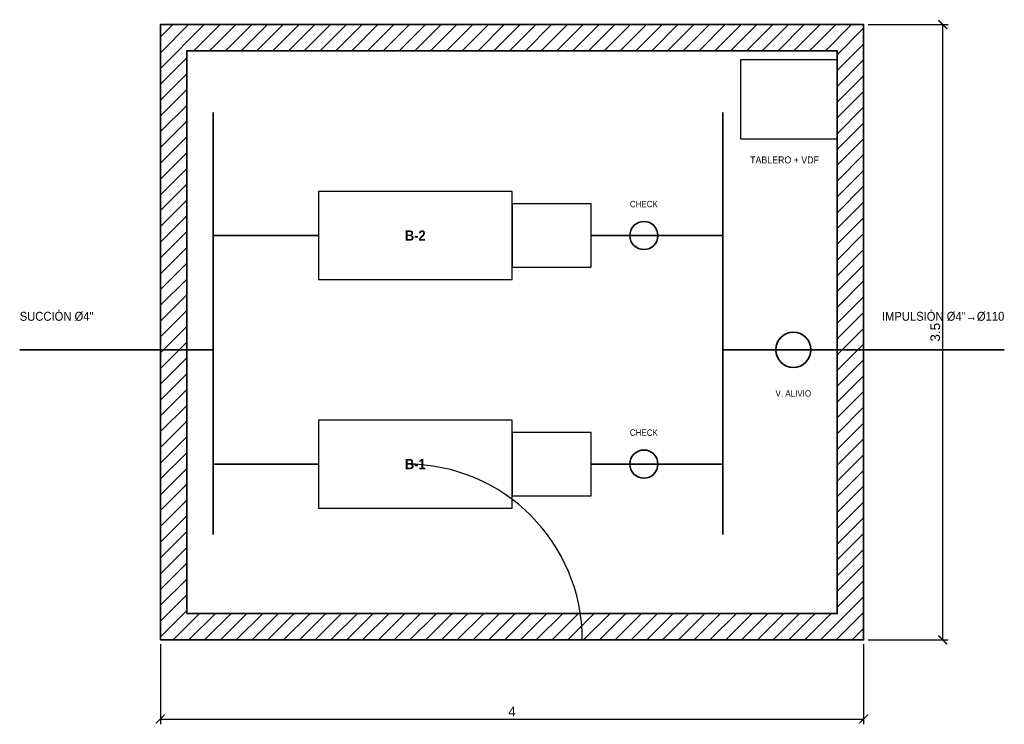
# Model space of a CAD drawing. Header units: metres. Extents: x 295850 to 310263, y 8095845 to 8104014.
# Tile 77 of 78: x 310184.2 to 310189.8, y 8100009.52 to 8100013.53. Entities that reach past the tile are written whole.
import ezdxf
from ezdxf.enums import TextEntityAlignment as Align

# ---------------------------------------------------------------- set-up
doc = ezdxf.new("R2010")
doc.units = ezdxf.units.M
for name, color, linetype, lineweight in [('DET-CONCRETO', 7, 'Continuous', 35), ('DET-COTAS', 3, 'Continuous', 13), ('DET-HATCH', 8, 'Continuous', 9), ('DET-LINEA', 7, 'Continuous', 25), ('DET-TUB', 5, 'Continuous', 35), ('DET-TXT', 7, 'Continuous', 18)]:
    doc.layers.add(name, color=color, linetype=linetype, lineweight=lineweight)
doc.styles.add('ARIAL', font='arial.ttf')
doc.styles.add('ARIAL-B', font='arialbd.ttf')
doc.dimstyles.new('COTA_25', dxfattribs={"dimscale": 0.025, "dimtxt": 2.2, "dimasz": 2, "dimexe": 1.2, "dimexo": 1, "dimgap": 0.6, "dimtad": 1, "dimdsep": 46, "dimtxsty": 'ARIAL', "dimblk": 'ARCHTICK', "dimcen": 2.5, "dimclrd": 3, "dimclre": 3, "dimclrt": 7, "dimazin": 3, "dimtfac": 1, "dimtmove": 0, "dimatfit": 3, "dimarcsym": 0})

# ---------------------------------------------------------------- blocks, each defined once
blk = doc.blocks.new('_ARCHTICK')
at = {"color": 0, "linetype": 'ByBlock', "const_width": 0.15}
blk.add_lwpolyline([(-0.5, -0.5), (0.5, 0.5)], dxfattribs=at)
blk = doc.blocks.new('DET_CASETA')
at = {"layer": 'DET-HATCH'}
h = blk.add_hatch(dxfattribs=at)
h.set_pattern_fill('ANSI31', scale=0.02)
h.paths.add_polyline_path([(310185, 8100010), (310189, 8100010), (310189, 8100013.5), (310185, 8100013.5)])
h.paths.add_polyline_path([(310185.15, 8100010.15), (310188.85, 8100010.15), (310188.85, 8100013.35), (310185.15, 8100013.35)], flags=16)
at = {"layer": 'DET-CONCRETO'}
for points in [[(310185, 8100010), (310189, 8100010), (310189, 8100013.5), (310185, 8100013.5)], [(310185.15, 8100010.15), (310188.85, 8100010.15), (310188.85, 8100013.35), (310185.15, 8100013.35)]]:
    blk.add_lwpolyline(points, close=True, dxfattribs=at)
at = {"layer": 'DET-LINEA'}
blk.add_line((310186.4, 8100010), (310187.4, 8100010), dxfattribs=at)
for points in [[(310188.3, 8100012.85), (310188.85, 8100012.85), (310188.85, 8100013.3), (310188.3, 8100013.3)], [(310185.9, 8100012.05), (310187, 8100012.05), (310187, 8100012.55), (310185.9, 8100012.55)], [(310187, 8100012.12), (310187.45, 8100012.12), (310187.45, 8100012.48), (310187, 8100012.48)], [(310185.9, 8100010.75), (310187, 8100010.75), (310187, 8100011.25), (310185.9, 8100011.25)], [(310187, 8100010.82), (310187.45, 8100010.82), (310187.45, 8100011.18), (310187, 8100011.18)]]:
    blk.add_lwpolyline(points, close=True, dxfattribs=at)
blk.add_arc((310186.4, 8100010), 1, 0, 90, dxfattribs=at)
at = {"layer": 'DET-TUB'}
for p, q in [((310185.3, 8100010.6), (310185.3, 8100013)), ((310188.2, 8100010.6), (310188.2, 8100013)), ((310185.3, 8100012.3), (310185.9, 8100012.3)), ((310187.45, 8100012.3), (310188.2, 8100012.3)), ((310184.2, 8100011.65), (310185.3, 8100011.65)), ((310188.2, 8100011.65), (310189.8, 8100011.65)), ((310185.3, 8100011), (310185.9, 8100011)), ((310187.45, 8100011), (310188.2, 8100011))]:
    blk.add_line(p, q, dxfattribs=at)
for centre, radius in [((310187.75, 8100012.3), 0.08), ((310188.6, 8100011.65), 0.1), ((310187.75, 8100011), 0.08)]:
    blk.add_circle(centre, radius, dxfattribs=at)
at = {"layer": 'DET-TXT', "style": 'ARIAL', "width": 0.9}
for s, height, p in [('TABLERO + VDF', 0.039875, (310188.55, 8100012.75)), ('V. ALIVIO', 0.03625, (310188.6, 8100011.42))]:
    blk.add_text(s, height=height, dxfattribs=at).set_placement(p, align=Align.TOP_CENTER)
for p in [(310187.75, 8100012.45), (310187.75, 8100011.15)]:
    blk.add_text('CHECK', height=0.03625, dxfattribs=at).set_placement(p, align=Align.BOTTOM_CENTER)
at = {"layer": 'DET-TXT', "style": 'ARIAL-B', "width": 0.9}
for s, p in [('B-2', (310186.45, 8100012.3)), ('B-1', (310186.45, 8100011))]:
    blk.add_text(s, height=0.058, dxfattribs=at).set_placement(p, align=Align.MIDDLE_CENTER)
at = {"layer": 'DET-TXT', "style": 'ARIAL', "width": 0.9}
blk.add_text('SUCCIÓN Ø4"', height=0.05075, dxfattribs=at).set_placement((310184.2, 8100011.8), align=Align.BOTTOM_LEFT)
blk.add_text('IMPULSIÓN Ø4"→Ø110', height=0.05075, dxfattribs=at).set_placement((310189.8, 8100011.8), align=Align.BOTTOM_RIGHT)
at = {"layer": 'DET-COTAS'}
blk.add_linear_dim(base=(310189.45, 8100010), p1=(310189, 8100010), p2=(310189, 8100013.5), angle=90, dimstyle='COTA_25', dxfattribs=at).render()
blk.add_linear_dim(base=(310185, 8100009.55), p1=(310185, 8100010), p2=(310189, 8100010), dimstyle='COTA_25', dxfattribs=at).render()

msp = doc.modelspace()

# ---------------------------------------------------------------- block references
at = {"layer": 'DET-LINEA'}
msp.add_blockref('DET_CASETA', (0, 0), dxfattribs=at)

doc.saveas('drawing.dxf')
